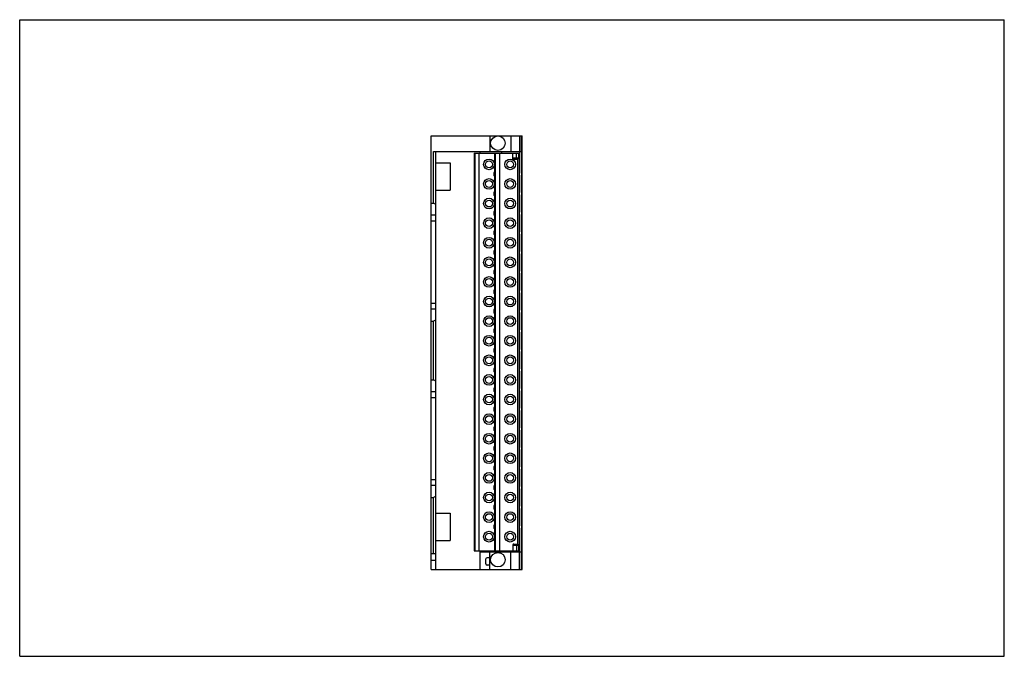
# Model space of a CAD drawing. Extents: x 0 to 17, y 0 to 11.
import ezdxf

# ---------------------------------------------------------------- set-up
doc = ezdxf.new("R2010")
doc.units = 0
doc.header["$LTSCALE"] = 0.935
doc.header["$MEASUREMENT"] = 0
doc.layers.get('0').update_dxf_attribs({"linetype": 'CONTINUOUS'})

msp = doc.modelspace()

# ---------------------------------------------------------------- linework, layer by layer
at = {"color": 7, "linetype": 'Continuous'}
for p, q in [((0, 0), (0, 11)), ((0, 11), (17, 11)), ((17, 0), (17, 11)), ((7.1054888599, 1.50130612), (7.1054888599, 8.991069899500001)), ((7.1054888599, 8.991069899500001), (8.2492638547, 8.991069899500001)), ((8.1192683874, 8.991069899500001), (8.1192683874, 8.724140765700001)), ((8.263288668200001, 8.991069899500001), (8.674608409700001, 8.991069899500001)), ((8.4779298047, 8.991069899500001), (8.4779298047, 8.724140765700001)), ((8.627536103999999, 8.991069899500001), (8.627536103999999, 8.724140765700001)), ((8.6664312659, 8.724140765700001), (8.6664312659, 8.991069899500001)), ((8.6747801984, 8.9713848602), (8.674608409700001, 8.991069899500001)), ((8.6747801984, 1.50130612), (8.6747801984, 8.9713848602)), ((7.144858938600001, 7.827290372), (7.144858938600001, 8.724140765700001)), ((7.144858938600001, 8.724140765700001), (8.6664312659, 8.724140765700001)), ((7.1842290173, 1.50130612), (7.1842290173, 8.724140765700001)), ((7.845252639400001, 8.6922510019), (7.845252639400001, 1.8221722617)), ((7.845252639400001, 8.6922510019), (8.6235990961, 8.6922510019)), ((7.8567838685, 8.6922510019), (7.8567838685, 1.8221722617)), ((7.9287172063, 8.6922510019), (7.9287172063, 1.8221722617)), ((7.9503707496, 8.6922510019), (7.9503707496, 8.724140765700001)), ((8.1999770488, 8.6922510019), (8.1999770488, 1.8221722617)), ((8.2115082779, 8.6922510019), (8.2115082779, 1.8221722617)), ((8.283441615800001, 8.6922510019), (8.283441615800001, 1.8221722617)), ((8.324386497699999, 8.6922510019), (8.324386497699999, 8.724140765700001)), ((8.5120767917, 8.6095738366), (8.5120767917, 8.6922510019)), ((8.5763550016, 8.5898887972), (8.5763550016, 8.6922510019)), ((8.6120616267, 8.6922510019), (8.6120616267, 8.6095738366)), ((8.6235990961, 8.6922510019), (8.6235990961, 1.8221722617)), ((8.6354101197, 8.3505187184), (8.6354101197, 8.724140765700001)), ((8.6674860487, 1.803274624), (8.6674860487, 8.724140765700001)), ((7.1842290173, 8.527290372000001), (7.4302920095, 8.527290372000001)), ((7.4302920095, 8.527290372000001), (7.4302920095, 8.0548494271)), ((8.6120616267, 8.6095738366), (8.5120767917, 8.6095738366)), ((8.5338499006, 8.5898887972), (8.5948970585, 8.5898887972)), ((8.592103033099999, 8.5898887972), (8.592103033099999, 1.940282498)), ((8.186984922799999, 8.3603612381), (8.186984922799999, 8.30130612)), ((8.1999770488, 8.3603612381), (8.186984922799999, 8.3603612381)), ((8.186984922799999, 8.3505187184), (8.1999770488, 8.3505187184)), ((8.6354101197, 8.3505187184), (8.6235990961, 8.3505187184)), ((8.186984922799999, 8.3111486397), (8.1999770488, 8.3111486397)), ((8.1999770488, 8.30130612), (8.186984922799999, 8.30130612)), ((8.6235990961, 8.3111486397), (8.6354101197, 8.3111486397)), ((8.6354101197, 8.0119360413), (8.6354101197, 8.3111486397)), ((7.1842290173, 8.0548494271), (7.4302920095, 8.0548494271)), ((8.186984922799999, 8.021778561), (8.186984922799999, 7.9627234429)), ((8.1999770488, 8.021778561), (8.186984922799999, 8.021778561)), ((8.186984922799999, 8.0119360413), (8.1999770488, 8.0119360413)), ((8.6354101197, 8.0119360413), (8.6235990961, 8.0119360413)), ((7.1054888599, 7.827290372), (7.144858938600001, 7.827290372)), ((7.1842290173, 7.8045600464), (7.144858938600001, 7.827290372)), ((8.186984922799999, 7.9725659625), (8.1999770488, 7.9725659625)), ((8.1999770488, 7.9627234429), (8.186984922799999, 7.9627234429)), ((8.6235990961, 7.9725659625), (8.6354101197, 7.9725659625)), ((8.6354101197, 7.6733533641), (8.6354101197, 7.9725659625)), ((8.186984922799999, 7.6831958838), (8.186984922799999, 7.624140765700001)), ((8.1999770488, 7.6831958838), (8.186984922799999, 7.6831958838)), ((8.186984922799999, 7.6733533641), (8.1999770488, 7.6733533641)), ((8.6354101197, 7.6733533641), (8.6235990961, 7.6733533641)), ((7.1842290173, 7.622717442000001), (7.1054888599, 7.622717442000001)), ((7.1842290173, 7.5204309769), (7.1054888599, 7.5204309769)), ((8.186984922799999, 7.633983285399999), (8.1999770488, 7.633983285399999)), ((8.1999770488, 7.624140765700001), (8.186984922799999, 7.624140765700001)), ((8.6235990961, 7.633983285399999), (8.6354101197, 7.633983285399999)), ((8.6354101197, 7.334770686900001), (8.6354101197, 7.633983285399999)), ((8.186984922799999, 7.3446132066), (8.186984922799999, 7.2855580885)), ((8.1999770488, 7.3446132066), (8.186984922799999, 7.3446132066)), ((8.186984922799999, 7.334770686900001), (8.1999770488, 7.334770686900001)), ((8.6354101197, 7.334770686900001), (8.6235990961, 7.334770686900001)), ((8.186984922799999, 7.2954006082), (8.1999770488, 7.2954006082)), ((8.1999770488, 7.2855580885), (8.186984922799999, 7.2855580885)), ((8.6235990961, 7.2954006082), (8.6354101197, 7.2954006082)), ((8.6354101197, 6.9961880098), (8.6354101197, 7.2954006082)), ((8.186984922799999, 7.0060305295), (8.186984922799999, 6.9469754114)), ((8.1999770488, 7.0060305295), (8.186984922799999, 7.0060305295)), ((8.186984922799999, 6.9961880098), (8.1999770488, 6.9961880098)), ((8.6354101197, 6.9961880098), (8.6235990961, 6.9961880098)), ((8.186984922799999, 6.956817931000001), (8.1999770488, 6.956817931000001)), ((8.1999770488, 6.9469754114), (8.186984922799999, 6.9469754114)), ((8.6235990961, 6.956817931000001), (8.6354101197, 6.956817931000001)), ((8.6354101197, 6.6576053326), (8.6354101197, 6.956817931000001)), ((8.186984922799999, 6.6674478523), (8.186984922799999, 6.6083927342)), ((8.1999770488, 6.6674478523), (8.186984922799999, 6.6674478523)), ((8.186984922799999, 6.6576053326), (8.1999770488, 6.6576053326)), ((8.6354101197, 6.6576053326), (8.6235990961, 6.6576053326)), ((8.186984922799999, 6.6182352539), (8.1999770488, 6.6182352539)), ((8.1999770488, 6.6083927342), (8.186984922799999, 6.6083927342)), ((8.6235990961, 6.6182352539), (8.6354101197, 6.6182352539)), ((8.6354101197, 6.3190226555), (8.6354101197, 6.6182352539)), ((8.186984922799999, 6.3288651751), (8.186984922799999, 6.269810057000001)), ((8.1999770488, 6.3288651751), (8.186984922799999, 6.3288651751)), ((8.186984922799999, 6.3190226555), (8.1999770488, 6.3190226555)), ((8.6354101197, 6.3190226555), (8.6235990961, 6.3190226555)), ((8.186984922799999, 6.279652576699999), (8.1999770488, 6.279652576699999)), ((8.1999770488, 6.269810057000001), (8.186984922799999, 6.269810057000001)), ((8.6235990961, 6.279652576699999), (8.6354101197, 6.279652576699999)), ((8.6354101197, 5.980439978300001), (8.6354101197, 6.279652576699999)), ((7.1842290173, 6.098322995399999), (7.1054888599, 6.098322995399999)), ((7.1842290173, 5.9960365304), (7.1054888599, 5.9960365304)), ((8.186984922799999, 5.990282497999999), (8.186984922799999, 5.9312273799)), ((8.1999770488, 5.990282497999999), (8.186984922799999, 5.990282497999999)), ((8.186984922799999, 5.980439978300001), (8.1999770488, 5.980439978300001)), ((8.6354101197, 5.980439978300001), (8.6235990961, 5.980439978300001)), ((7.1054888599, 5.791463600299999), (7.144858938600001, 5.791463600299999)), ((7.1842290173, 5.814193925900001), (7.144858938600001, 5.791463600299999)), ((7.144858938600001, 4.7757155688), (7.144858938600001, 5.791463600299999)), ((8.186984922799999, 5.9410698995), (8.1999770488, 5.9410698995)), ((8.1999770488, 5.9312273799), (8.186984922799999, 5.9312273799)), ((8.6235990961, 5.9410698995), (8.6354101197, 5.9410698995)), ((8.6354101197, 5.6418573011), (8.6354101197, 5.9410698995)), ((8.186984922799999, 5.6516998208), (8.186984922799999, 5.592644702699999)), ((8.1999770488, 5.6516998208), (8.186984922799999, 5.6516998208)), ((8.186984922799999, 5.6418573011), (8.1999770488, 5.6418573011)), ((8.6354101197, 5.6418573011), (8.6235990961, 5.6418573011)), ((8.186984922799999, 5.6024872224), (8.1999770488, 5.6024872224)), ((8.1999770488, 5.592644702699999), (8.186984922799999, 5.592644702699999)), ((8.6235990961, 5.6024872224), (8.6354101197, 5.6024872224)), ((8.6354101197, 5.303274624), (8.6354101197, 5.6024872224)), ((8.1999770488, 5.3131171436), (8.186984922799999, 5.3131171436)), ((8.186984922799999, 5.3131171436), (8.186984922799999, 5.2540620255)), ((8.186984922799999, 5.303274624), (8.1999770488, 5.303274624)), ((8.6354101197, 5.303274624), (8.6235990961, 5.303274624)), ((8.186984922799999, 5.2639045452), (8.1999770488, 5.2639045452)), ((8.1999770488, 5.2540620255), (8.186984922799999, 5.2540620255)), ((8.6235990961, 5.2639045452), (8.6354101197, 5.2639045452)), ((8.6354101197, 4.9646919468), (8.6354101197, 5.2639045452)), ((8.1999770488, 4.9745344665), (8.186984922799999, 4.9745344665)), ((8.186984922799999, 4.9745344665), (8.186984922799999, 4.9154793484)), ((8.186984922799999, 4.9646919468), (8.1999770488, 4.9646919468)), ((8.6354101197, 4.9646919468), (8.6235990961, 4.9646919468)), ((7.1054888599, 4.7757155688), (7.144858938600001, 4.7757155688)), ((7.1842290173, 4.752985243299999), (7.144858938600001, 4.7757155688)), ((8.186984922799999, 4.925321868), (8.1999770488, 4.925321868)), ((8.1999770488, 4.9154793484), (8.186984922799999, 4.9154793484)), ((8.6235990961, 4.925321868), (8.6354101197, 4.925321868)), ((8.6354101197, 4.6261092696), (8.6354101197, 4.925321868)), ((8.1999770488, 4.6359517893), (8.186984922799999, 4.6359517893)), ((8.186984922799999, 4.6359517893), (8.186984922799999, 4.5768966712)), ((8.186984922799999, 4.6261092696), (8.1999770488, 4.6261092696)), ((8.6354101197, 4.6261092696), (8.6235990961, 4.6261092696)), ((7.1842290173, 4.5711426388), (7.1054888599, 4.5711426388)), ((7.1842290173, 4.4688561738), (7.1054888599, 4.4688561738)), ((8.186984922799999, 4.586739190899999), (8.1999770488, 4.586739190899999)), ((8.1999770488, 4.5768966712), (8.186984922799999, 4.5768966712)), ((8.6235990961, 4.586739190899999), (8.6354101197, 4.586739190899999)), ((8.6354101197, 4.2875265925), (8.6354101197, 4.586739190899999)), ((8.1999770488, 4.2973691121), (8.186984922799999, 4.2973691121)), ((8.186984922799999, 4.2973691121), (8.186984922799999, 4.238313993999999)), ((8.186984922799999, 4.2875265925), (8.1999770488, 4.2875265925)), ((8.6354101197, 4.2875265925), (8.6235990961, 4.2875265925)), ((8.186984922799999, 4.2481565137), (8.1999770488, 4.2481565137)), ((8.1999770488, 4.238313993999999), (8.186984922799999, 4.238313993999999)), ((8.6235990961, 4.2481565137), (8.6354101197, 4.2481565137)), ((8.6354101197, 3.9489439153), (8.6354101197, 4.2481565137)), ((8.1999770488, 3.958786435), (8.186984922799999, 3.958786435)), ((8.186984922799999, 3.958786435), (8.186984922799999, 3.8997313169)), ((8.186984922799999, 3.9489439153), (8.1999770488, 3.9489439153)), ((8.6354101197, 3.9489439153), (8.6235990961, 3.9489439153)), ((8.186984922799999, 3.9095738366), (8.1999770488, 3.9095738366)), ((8.1999770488, 3.8997313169), (8.186984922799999, 3.8997313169)), ((8.6235990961, 3.9095738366), (8.6354101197, 3.9095738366)), ((8.6354101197, 3.6103612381), (8.6354101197, 3.9095738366)), ((8.1999770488, 3.6202037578), (8.186984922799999, 3.6202037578)), ((8.186984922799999, 3.6202037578), (8.186984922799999, 3.5611486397)), ((8.186984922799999, 3.6103612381), (8.1999770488, 3.6103612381)), ((8.186984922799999, 3.5709911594), (8.1999770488, 3.5709911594)), ((8.6354101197, 3.6103612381), (8.6235990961, 3.6103612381)), ((8.6235990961, 3.5709911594), (8.6354101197, 3.5709911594)), ((8.6354101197, 3.271778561), (8.6354101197, 3.5709911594)), ((8.1999770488, 3.5611486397), (8.186984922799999, 3.5611486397)), ((8.1999770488, 3.2816210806), (8.186984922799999, 3.2816210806)), ((8.186984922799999, 3.2816210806), (8.186984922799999, 3.2225659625)), ((8.186984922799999, 3.271778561), (8.1999770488, 3.271778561)), ((8.186984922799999, 3.2324084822), (8.1999770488, 3.2324084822)), ((8.6354101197, 3.271778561), (8.6235990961, 3.271778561)), ((8.6235990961, 3.2324084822), (8.6354101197, 3.2324084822)), ((8.6354101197, 2.9331958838), (8.6354101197, 3.2324084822)), ((8.1999770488, 3.2225659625), (8.186984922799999, 3.2225659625)), ((7.1842290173, 3.0510789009), (7.1054888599, 3.0510789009)), ((7.1842290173, 2.9487924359), (7.1054888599, 2.9487924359)), ((8.1999770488, 2.9430384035), (8.186984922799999, 2.9430384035)), ((8.186984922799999, 2.9430384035), (8.186984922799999, 2.8839832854)), ((8.186984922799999, 2.9331958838), (8.1999770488, 2.9331958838)), ((8.186984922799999, 2.8938258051), (8.1999770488, 2.8938258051)), ((8.6354101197, 2.9331958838), (8.6235990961, 2.9331958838)), ((8.6235990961, 2.8938258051), (8.6354101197, 2.8938258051)), ((8.6354101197, 2.5946132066), (8.6354101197, 2.8938258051)), ((7.1054888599, 2.7442195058), (7.144858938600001, 2.7442195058)), ((7.1842290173, 2.7669498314), (7.144858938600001, 2.7442195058)), ((7.144858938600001, 1.7765029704), (7.144858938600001, 2.7442195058)), ((8.1999770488, 2.8839832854), (8.186984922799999, 2.8839832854)), ((8.1999770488, 2.6044557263), (8.186984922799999, 2.6044557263)), ((8.186984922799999, 2.6044557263), (8.186984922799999, 2.5454006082)), ((8.186984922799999, 2.5946132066), (8.1999770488, 2.5946132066)), ((8.186984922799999, 2.5552431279), (8.1999770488, 2.5552431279)), ((8.6354101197, 2.5946132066), (8.6235990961, 2.5946132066)), ((8.6235990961, 2.5552431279), (8.6354101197, 2.5552431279)), ((8.6354101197, 2.2560305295), (8.6354101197, 2.5552431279)), ((7.1842290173, 2.4725659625), (7.4302920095, 2.4725659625)), ((7.4302920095, 2.4725659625), (7.4302920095, 2.0001250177)), ((8.1999770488, 2.5454006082), (8.186984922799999, 2.5454006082)), ((8.1999770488, 2.2658730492), (8.186984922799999, 2.2658730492)), ((8.186984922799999, 2.2658730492), (8.186984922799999, 2.206817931)), ((8.186984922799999, 2.2560305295), (8.1999770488, 2.2560305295)), ((8.186984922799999, 2.2166604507), (8.1999770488, 2.2166604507)), ((8.6354101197, 2.2560305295), (8.6235990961, 2.2560305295)), ((8.6235990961, 2.2166604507), (8.6354101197, 2.2166604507)), ((8.6354101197, 1.803274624), (8.6354101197, 2.2166604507)), ((8.1999770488, 2.206817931), (8.186984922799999, 2.206817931)), ((7.1842290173, 2.0001250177), (7.4302920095, 2.0001250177)), ((8.5120767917, 1.9205974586), (8.6120616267, 1.9205974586)), ((8.5120767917, 1.9205974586), (8.5120767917, 1.8221722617)), ((8.5338499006, 1.940282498), (8.5948970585, 1.940282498)), ((8.5763550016, 1.940282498), (8.5763550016, 1.8221722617)), ((8.6120616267, 1.9205974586), (8.6120616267, 1.8221722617)), ((7.1054888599, 1.7765029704), (7.1842290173, 1.7765029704)), ((7.845252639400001, 1.8221722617), (8.6235990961, 1.8221722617)), ((7.9503707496, 1.50130612), (7.9503707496, 1.8221722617)), ((7.9503707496, 1.803274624), (8.6674860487, 1.803274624)), ((8.1192683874, 1.70130612), (8.070055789, 1.70130612)), ((8.1192683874, 1.50130612), (8.1192683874, 1.803274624)), ((8.324386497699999, 1.803274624), (8.324386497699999, 1.8221722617)), ((8.4779298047, 1.50130612), (8.4779298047, 1.803274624)), ((8.627536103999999, 1.50130612), (8.627536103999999, 1.803274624)), ((8.6664312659, 1.50130612), (8.6664312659, 1.803274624)), ((7.1842290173, 1.6583927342), (7.1054888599, 1.6583927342)), ((8.0503707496, 1.595794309), (8.0503707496, 1.6816210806)), ((8.1192683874, 1.5761092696), (8.070055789, 1.5761092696)), ((7.1054888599, 1.50130612), (8.6747801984, 1.50130612)), ((0, 0), (17, 0))]:
    msp.add_line(p, q, dxfattribs=at)
for centre, radius in [((8.2562762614, 8.8662667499), 0.125), ((8.1031266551, 8.5001250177), 0.092519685), ((8.1031266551, 8.5001250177), 0.0590551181), ((8.4680872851, 8.5001250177), 0.092519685), ((8.4680872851, 8.5001250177), 0.0590551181), ((8.1031266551, 8.161542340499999), 0.092519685), ((8.1031266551, 8.161542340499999), 0.0590551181), ((8.4680872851, 8.161542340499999), 0.092519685), ((8.4680872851, 8.161542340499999), 0.0590551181), ((8.1031266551, 7.822959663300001), 0.092519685), ((8.1031266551, 7.822959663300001), 0.0590551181), ((8.4680872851, 7.822959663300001), 0.092519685), ((8.4680872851, 7.822959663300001), 0.0590551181), ((8.1031266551, 7.4843769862), 0.092519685), ((8.1031266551, 7.4843769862), 0.0590551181), ((8.4680872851, 7.4843769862), 0.092519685), ((8.4680872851, 7.4843769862), 0.0590551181), ((8.1031266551, 7.145794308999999), 0.092519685), ((8.1031266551, 7.145794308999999), 0.0590551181), ((8.4680872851, 7.145794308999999), 0.092519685), ((8.4680872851, 7.145794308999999), 0.0590551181), ((8.1031266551, 6.8072116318), 0.092519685), ((8.1031266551, 6.8072116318), 0.0590551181), ((8.4680872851, 6.8072116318), 0.092519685), ((8.4680872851, 6.8072116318), 0.0590551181), ((8.1031266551, 6.468628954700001), 0.092519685), ((8.1031266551, 6.468628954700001), 0.0590551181), ((8.4680872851, 6.468628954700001), 0.092519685), ((8.4680872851, 6.468628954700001), 0.0590551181), ((8.1031266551, 6.1300462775), 0.092519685), ((8.1031266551, 6.1300462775), 0.0590551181), ((8.4680872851, 6.1300462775), 0.092519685), ((8.4680872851, 6.1300462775), 0.0590551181), ((8.1031266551, 5.791463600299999), 0.092519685), ((8.1031266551, 5.791463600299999), 0.0590551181), ((8.4680872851, 5.791463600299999), 0.092519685), ((8.4680872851, 5.791463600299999), 0.0590551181), ((8.1031266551, 5.4528809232), 0.092519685), ((8.1031266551, 5.4528809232), 0.0590551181), ((8.4680872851, 5.4528809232), 0.092519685), ((8.4680872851, 5.4528809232), 0.0590551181), ((8.1031266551, 5.114298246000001), 0.092519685), ((8.1031266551, 5.114298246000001), 0.0590551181), ((8.4680872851, 5.114298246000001), 0.092519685), ((8.4680872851, 5.114298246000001), 0.0590551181), ((8.1031266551, 4.7757155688), 0.092519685), ((8.1031266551, 4.7757155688), 0.0590551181), ((8.4680872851, 4.7757155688), 0.092519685), ((8.4680872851, 4.7757155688), 0.0590551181), ((8.1031266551, 4.4371328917), 0.092519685), ((8.1031266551, 4.4371328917), 0.0590551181), ((8.4680872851, 4.4371328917), 0.092519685), ((8.4680872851, 4.4371328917), 0.0590551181), ((8.1031266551, 4.098550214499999), 0.092519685), ((8.1031266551, 4.098550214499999), 0.0590551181), ((8.4680872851, 4.098550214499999), 0.092519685), ((8.4680872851, 4.098550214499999), 0.0590551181), ((8.1031266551, 3.7599675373), 0.092519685), ((8.1031266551, 3.7599675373), 0.0590551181), ((8.4680872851, 3.7599675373), 0.092519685), ((8.4680872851, 3.7599675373), 0.0590551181), ((8.1031266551, 3.4213848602), 0.092519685), ((8.1031266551, 3.4213848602), 0.0590551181), ((8.4680872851, 3.4213848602), 0.092519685), ((8.4680872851, 3.4213848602), 0.0590551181), ((8.1031266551, 3.082802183), 0.092519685), ((8.1031266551, 3.082802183), 0.0590551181), ((8.4680872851, 3.082802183), 0.092519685), ((8.4680872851, 3.082802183), 0.0590551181), ((8.1031266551, 2.7442195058), 0.092519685), ((8.1031266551, 2.7442195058), 0.0590551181), ((8.4680872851, 2.7442195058), 0.092519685), ((8.4680872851, 2.7442195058), 0.0590551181), ((8.1031266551, 2.4056368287), 0.092519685), ((8.1031266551, 2.4056368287), 0.0590551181), ((8.4680872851, 2.4056368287), 0.092519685), ((8.4680872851, 2.4056368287), 0.0590551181), ((8.1031266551, 2.0670541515), 0.092519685), ((8.1031266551, 2.0670541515), 0.0590551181), ((8.4680872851, 2.0670541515), 0.092519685), ((8.4680872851, 2.0670541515), 0.0590551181), ((8.2562762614, 1.6694163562), 0.125)]:
    msp.add_circle(centre, radius, dxfattribs=at)
for centre, start, end in [((8.070055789, 1.6816210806), 90, 180), ((8.070055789, 1.595794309), 180, 270)]:
    msp.add_arc(centre, 0.0196850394, start, end, dxfattribs=at)
for points in [[(8.5338499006, 8.5898887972), (8.532834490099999, 8.5899084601), (8.5318321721, 8.589966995), (8.5308446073, 8.5900636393), (8.529873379, 8.5901975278), (8.5289199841, 8.5903677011), (8.5279858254, 8.5905731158), (8.5270720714, 8.5908126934), (8.5261794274, 8.5910854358), (8.5253084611, 8.5913903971), (8.5244597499, 8.5917266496), (8.5236340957, 8.5920931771), (8.5228322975, 8.5924889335), (8.522055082, 8.5929128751), (8.5213031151, 8.5933639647), (8.5205770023, 8.5938411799), (8.519877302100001, 8.5943435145), (8.5192045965, 8.5948699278), (8.5185594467, 8.5954193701), (8.5179423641, 8.5959908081), (8.5173538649, 8.5965831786), (8.5167944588, 8.597195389), (8.5162646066, 8.5978263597), (8.515764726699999, 8.5984750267), (8.515295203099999, 8.5991403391), (8.5148563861, 8.599821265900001), (8.5144486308, 8.6005167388), (8.5140723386, 8.601225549), (8.5137278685, 8.6019464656), (8.5134155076, 8.602678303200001), (8.5131354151, 8.6034201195), (8.5128877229, 8.604171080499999), (8.512672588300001, 8.6049303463), (8.512490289, 8.605696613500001), (8.5123411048, 8.6064682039), (8.5122251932, 8.6072434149), (8.5121425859, 8.6080205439), (8.51209319, 8.6087979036), (8.5120767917, 8.6095738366)], [(8.5948970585, 8.5898887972), (8.595207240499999, 8.5899033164), (8.595538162, 8.5899473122), (8.5958902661, 8.590021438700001), (8.5962639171, 8.5901263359), (8.5966595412, 8.5902626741), (8.597077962, 8.5904313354), (8.5975194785, 8.5906330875), (8.5979843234, 8.5908687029), (8.5984727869, 8.5911390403), (8.598985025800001, 8.5914449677), (8.599520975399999, 8.591787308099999), (8.600080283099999, 8.5921667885), (8.6006616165, 8.5925835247), (8.6012632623, 8.5930373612), (8.6018837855, 8.5935284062), (8.6025215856, 8.594056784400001), (8.6031747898, 8.5946225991), (8.6038397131, 8.5952245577), (8.6045092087, 8.595858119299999), (8.6051753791, 8.5965175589), (8.6058302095, 8.5971964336), (8.6064671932, 8.5978892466), (8.6070818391, 8.598592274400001), (8.6076700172, 8.59930195), (8.60822777, 8.600014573), (8.6087440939, 8.6007160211), (8.609213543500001, 8.6013968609), (8.6096382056, 8.6020571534), (8.610020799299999, 8.602698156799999), (8.6103640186, 8.6033215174), (8.6106692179, 8.603926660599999), (8.6109373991, 8.604511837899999), (8.6111702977, 8.6050762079), (8.611370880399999, 8.6056218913), (8.6115421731, 8.606152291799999), (8.6116866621, 8.6066708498), (8.6118057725, 8.607178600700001), (8.6119006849, 8.6076758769), (8.6119725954, 8.6081631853), (8.6120226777, 8.608641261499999), (8.61205203, 8.6091110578), (8.6120616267, 8.6095738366)], [(8.5338499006, 1.940282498), (8.532834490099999, 1.940262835), (8.5318321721, 1.9402043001), (8.5308446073, 1.9401076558), (8.529873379, 1.9399737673), (8.5289199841, 1.9398035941), (8.5279858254, 1.9395981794), (8.5270720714, 1.9393586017), (8.5261794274, 1.9390858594), (8.5253084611, 1.938780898), (8.5244597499, 1.9384446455), (8.5236340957, 1.9380781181), (8.5228322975, 1.9376823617), (8.522055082, 1.9372584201), (8.5213031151, 1.9368073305), (8.5205770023, 1.9363301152), (8.519877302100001, 1.9358277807), (8.5192045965, 1.9353013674), (8.5185594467, 1.9347519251), (8.5179423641, 1.9341804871), (8.5173538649, 1.9335881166), (8.5167944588, 1.9329759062), (8.5162646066, 1.9323449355), (8.515764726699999, 1.9316962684), (8.515295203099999, 1.931030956), (8.5148563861, 1.9303500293), (8.5144486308, 1.9296545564), (8.5140723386, 1.9289457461), (8.5137278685, 1.9282248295), (8.5134155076, 1.9274929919), (8.5131354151, 1.9267511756), (8.5128877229, 1.9260002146), (8.512672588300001, 1.9252409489), (8.512490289, 1.9244746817), (8.5123411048, 1.9237030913), (8.5122251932, 1.9229278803), (8.5121425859, 1.9221507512), (8.51209319, 1.9213733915), (8.5120767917, 1.9205974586)], [(8.6120616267, 1.9205974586), (8.61205203, 1.9210602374), (8.6120226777, 1.9215300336), (8.6119725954, 1.9220081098), (8.6119006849, 1.9224954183), (8.6118057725, 1.9229926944), (8.6116866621, 1.9235004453), (8.6115421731, 1.9240190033), (8.611370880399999, 1.9245494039), (8.6111702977, 1.9250950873), (8.6109373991, 1.9256594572), (8.6106692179, 1.9262446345), (8.6103640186, 1.9268497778), (8.610020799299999, 1.9274731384), (8.6096382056, 1.9281141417), (8.609213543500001, 1.9287744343), (8.6087440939, 1.9294552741), (8.60822777, 1.9301567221), (8.6076700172, 1.9308693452), (8.6070818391, 1.9315790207), (8.6064671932, 1.9322820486), (8.6058302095, 1.9329748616), (8.6051753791, 1.9336537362), (8.6045092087, 1.9343131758), (8.6038397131, 1.9349467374), (8.6031747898, 1.9355486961), (8.6025215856, 1.9361145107), (8.6018837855, 1.936642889), (8.6012632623, 1.9371339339), (8.6006616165, 1.9375877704), (8.600080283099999, 1.9380045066), (8.599520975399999, 1.9383839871), (8.598985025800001, 1.9387263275), (8.5984727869, 1.9390322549), (8.5979843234, 1.9393025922), (8.5975194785, 1.9395382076), (8.597077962, 1.9397399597), (8.5966595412, 1.9399086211), (8.5962639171, 1.9400449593), (8.5958902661, 1.9401498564), (8.595538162, 1.9402239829), (8.595207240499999, 1.9402679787), (8.5948970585, 1.940282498)]]:
    msp.add_spline(points, degree=3, dxfattribs=at)

doc.saveas('drawing.dxf')
